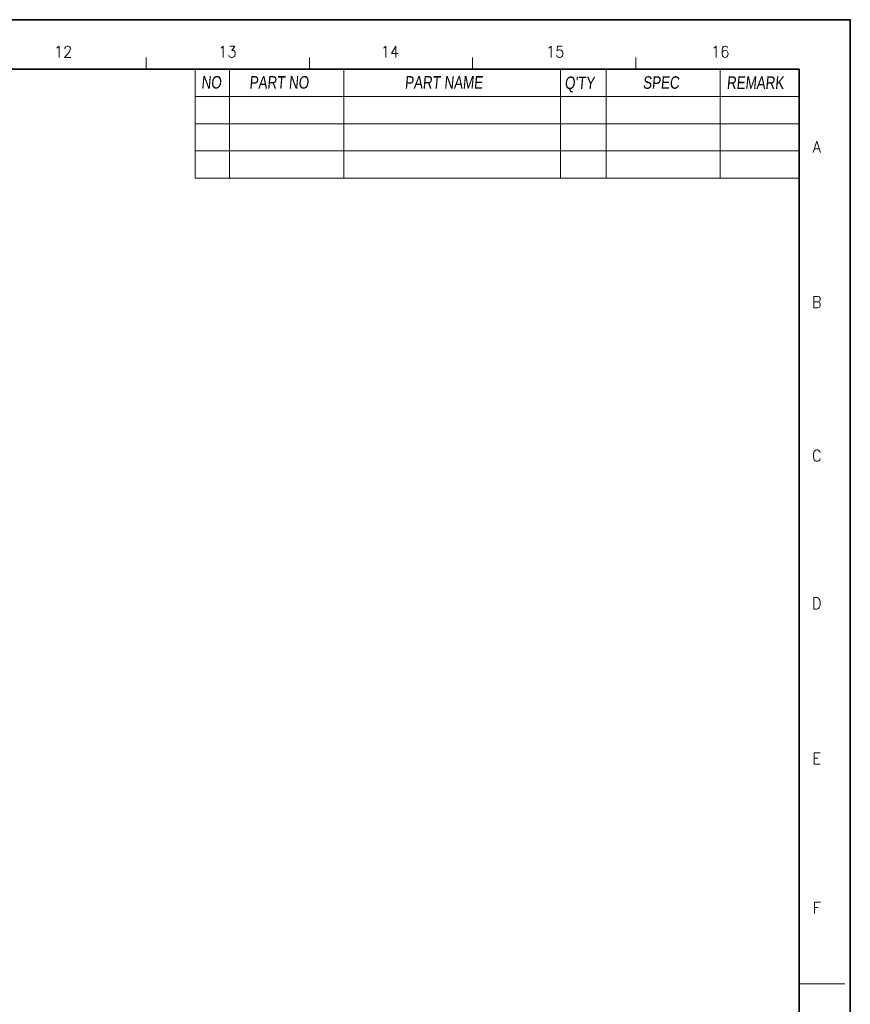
# Model space of a CAD drawing. Header units: millimetres. Extents: x 4497 to 11741, y 5958 to 12619.
# Tile 29 of 256: x 4812 to 4940, y 6604 to 6756. Entities that reach past the tile are written whole.
import ezdxf
from ezdxf.enums import TextEntityAlignment as Align

# ---------------------------------------------------------------- set-up
doc = ezdxf.new("R2010")
doc.units = ezdxf.units.MM
doc.header["$LTSCALE"] = 0.8
doc.layers.get('0').update_dxf_attribs({"linetype": 'CONTINUOUS', "lineweight": 0})
doc.styles.get("Standard").update_dxf_attribs({"font": 'romans.shx', "width": 0.8, "oblique": 5, "bigfont": 'whgtxt.shx'})

msp = doc.modelspace()

# ---------------------------------------------------------------- linework, layer by layer
at = {"color": 7, "linetype": 'Continuous'}
for p, q in [((4831.215, 6747.976), (4831.215, 6749.735)), ((4856.368, 6747.976), (4856.368, 6749.735)), ((4881.521, 6747.976), (4881.521, 6749.735)), ((4906.674, 6747.976), (4906.674, 6749.735)), ((4931.827, 6607.083), (4938.863, 6607.083))]:
    msp.add_line(p, q, dxfattribs=at)
at = {"color": 7, "linetype": 'Continuous', "lineweight": 35}
for p in [(4529.378, 6747.976), (4931.827, 6466.191)]:
    msp.add_line(p, (4931.827, 6747.976), dxfattribs=at)
for p, q in [((4838.778, 6747.976), (4838.778, 6731.164)), ((4844.055, 6747.976), (4844.055, 6731.164)), ((4838.778, 6731.164), (4931.827, 6731.164))]:
    msp.add_line(p, q)
at = {"color": 7}
for p, q in [((4861.645, 6747.976), (4861.645, 6731.164)), ((4895.065, 6747.976), (4895.065, 6731.164)), ((4902.101, 6747.976), (4902.101, 6731.164)), ((4919.69, 6747.976), (4919.69, 6731.164)), ((4838.778, 6743.754), (4931.827, 6743.754)), ((4838.778, 6739.533), (4931.827, 6739.533)), ((4838.778, 6735.385), (4931.827, 6735.385))]:
    msp.add_line(p, q, dxfattribs=at)
at = {"color": 7, "linetype": 'Continuous', "lineweight": 35}
msp.add_lwpolyline([(4519.723, 6755.583), (4519.723, 6458.583), (4939.723, 6458.583), (4939.723, 6755.583)], close=True, dxfattribs=at)

# ---------------------------------------------------------------- texts
at = {"color": 7, "linetype": 'Continuous', "width": 0.933333}
for s, p in [('12', (4818.407, 6750.648)), ('13', (4843.727, 6750.648)), ('14', (4868.79, 6750.648)), ('15', (4894.238, 6750.648)), ('16', (4919.686, 6750.648)), ('A', (4934.555, 6735.996)), ('B', (4934.555, 6712.09)), ('C', (4934.555, 6688.441)), ('D', (4934.555, 6665.692)), ('E', (4934.555, 6641.786)), ('F', (4934.555, 6618.779))]:
    msp.add_text(s, height=1.759, dxfattribs=at).set_placement(p, align=Align.MIDDLE_CENTER)
at = {"linetype": 'Continuous', "char_height": 1.92627, "attachment_point": 1}
for s, insert in [('{\\fㅁㅌㅈㅂ|b0|i0|c129|p50;NO}', (4839.689, 6746.901)), ('{\\fㅁㅌㅈㅂ|b0|i0|c129|p50;PART NO}', (4847.09, 6746.889)), ('{\\fㅁㅌㅈㅂ|b0|i0|c129|p50;PART NAME}', (4871.044, 6746.889)), ("{\\fㅁㅌㅈㅂ|b0|i0|c129|p50;Q'TY}", (4895.687, 6746.826)), ('{\\fㅁㅌㅈㅂ|b0|i0|c129|p50;SPEC}', (4907.735, 6746.868)), ('{\\fㅁㅌㅈㅂ|b0|i0|c129|p50;REMARK}', (4920.654, 6746.847))]:
    msp.add_mtext(s, dxfattribs=dict(at, insert=insert))

doc.saveas('drawing.dxf')
